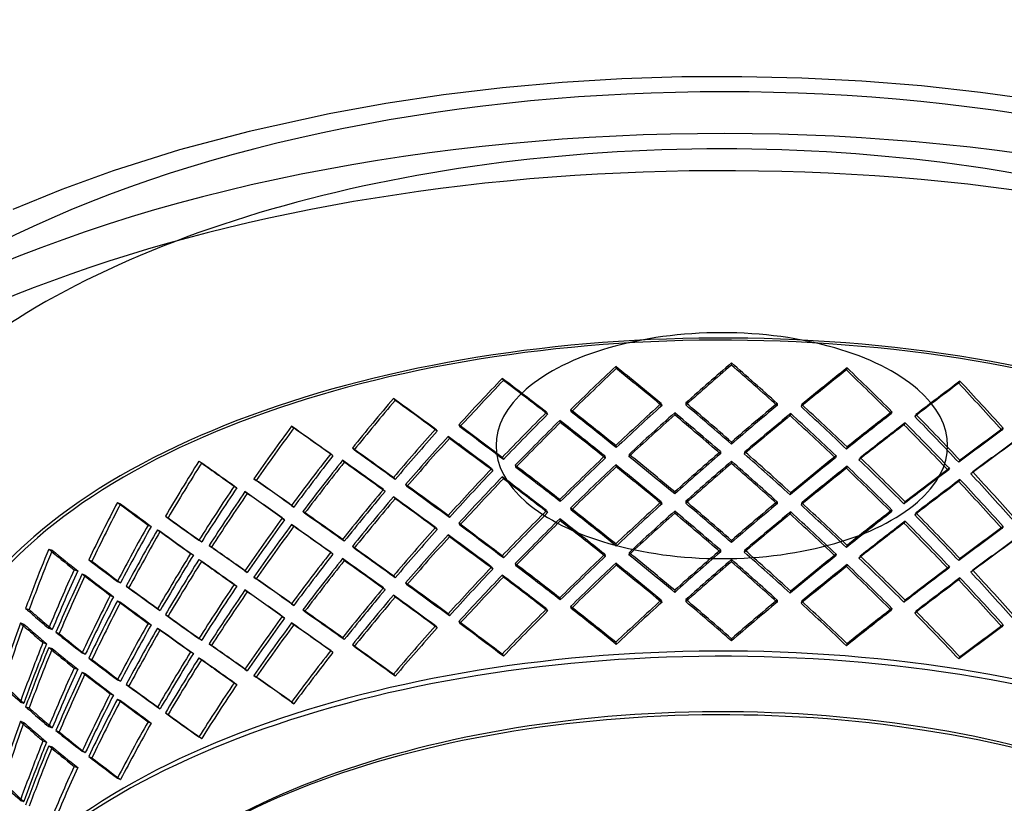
# Model space of a CAD drawing. Header units: millimetres. Extents: x -749 to 749, y -690 to 572.
# Tile 4 of 9: x -420 to 169, y 103 to 572. Entities that reach past the tile are written whole.
import ezdxf

# ---------------------------------------------------------------- set-up
doc = ezdxf.new("R2010")
doc.units = ezdxf.units.MM
doc.layers.add('HIDDEN', color=7, linetype='Continuous')
doc.layers.add('THICK', color=7, linetype='Continuous')

msp = doc.modelspace()

# ---------------------------------------------------------------- linework, layer by layer
at = {"layer": 'HIDDEN'}
for p, q in [((5.78, 366.4), (5.75, 365.15)), ((-63.43, 364.29), (-63.1, 363.05)), ((74.88, 363.45), (74.48, 362.22)), ((-131.3, 357.17), (-130.61, 355.97)), ((142.38, 355.5), (141.63, 354.31)), ((-196.37, 345.18), (-195.33, 344.04)), ((-36.27, 342.09), (-35.94, 340.85)), ((-21.52, 342.54), (-21.55, 341.28)), ((33.07, 342.2), (33.04, 340.95)), ((47.8, 341.57), (47.4, 340.34)), ((-104.85, 336.92), (-104.15, 335.72)), ((-90.38, 338.44), (-90.05, 337.2)), ((-28.16, 336.62), (-28.19, 335.36)), ((41.18, 336.14), (40.78, 334.9)), ((101.71, 337.27), (101.32, 336.03)), ((116.1, 335.58), (115.35, 334.38)), ((-96.9, 332.04), (-96.57, 330.8)), ((109.64, 330.62), (108.89, 329.42)), ((-257.25, 328.58), (-255.89, 327.53)), ((-171.18, 326.82), (-170.15, 325.68)), ((-157.32, 329.38), (-156.62, 328.17)), ((168.18, 327.39), (167.43, 326.2)), ((-163.57, 322.51), (-162.88, 321.3)), ((5.78, 319.12), (5.75, 317.87)), ((-220.9, 315.54), (-219.86, 314.4)), ((-63.43, 317.01), (-63.1, 315.77)), ((-0.85, 313.39), (-0.88, 312.14)), ((13.79, 313.29), (13.39, 312.05)), ((74.88, 316.17), (74.48, 314.94)), ((-312.65, 307.72), (-311, 306.78)), ((-233.87, 312), (-232.52, 310.94)), ((-226.76, 308.22), (-225.73, 307.08)), ((-131.3, 309.89), (-130.61, 308.68)), ((-70, 310.8), (-69.67, 309.56)), ((-55.49, 311.77), (-55.52, 310.51)), ((5.78, 307.63), (5.75, 306.38)), ((68.32, 310.92), (67.92, 309.69)), ((82.77, 309.76), (82.02, 308.56)), ((142.38, 308.22), (141.63, 307.03)), ((-137.66, 303.2), (-136.97, 302)), ((-123.59, 305.21), (-123.25, 303.96)), ((-63.43, 305.52), (-63.1, 304.28)), ((74.88, 304.68), (74.48, 303.44)), ((136.03, 303.45), (135.28, 302.25)), ((149.99, 301.24), (148.89, 300.11)), ((-279.77, 297.21), (-278.41, 296.16)), ((-196.37, 297.89), (-195.33, 296.76)), ((-131.3, 298.39), (-130.61, 297.19)), ((142.38, 296.73), (141.63, 295.53)), ((-291.58, 292.77), (-289.93, 291.83)), ((-285.12, 289.49), (-283.76, 288.44)), ((-202.39, 290.76), (-201.35, 289.62)), ((-189.05, 293.77), (-188.35, 292.56)), ((-28.16, 289.33), (-28.19, 288.08)), ((41.18, 288.86), (40.78, 287.62)), ((-361.38, 283.05), (-359.48, 282.24)), ((-196.37, 286.4), (-195.33, 285.26)), ((-96.9, 284.76), (-96.57, 283.52)), ((-36.27, 283.31), (-35.94, 282.07)), ((-21.52, 283.76), (-21.55, 282.51)), ((33.07, 283.43), (33.04, 282.18)), ((47.8, 282.8), (47.4, 281.56)), ((109.64, 283.34), (108.89, 282.14)), ((-257.25, 281.29), (-255.89, 280.24)), ((-250.48, 277.69), (-249.44, 276.54)), ((-104.85, 278.15), (-104.15, 276.94)), ((-90.38, 279.67), (-90.05, 278.43)), ((-28.16, 277.84), (-28.19, 276.59)), ((41.18, 277.37), (40.78, 276.13)), ((101.71, 278.5), (101.32, 277.26)), ((116.1, 276.8), (115.35, 275.61)), ((-332.68, 274.8), (-331.03, 273.86)), ((-262.8, 273.73), (-261.45, 272.68)), ((-163.57, 275.23), (-162.88, 274.02)), ((-96.9, 273.26), (-96.57, 272.02)), ((109.64, 271.85), (108.89, 270.65)), ((-343.07, 269.54), (-341.16, 268.73)), ((-337.39, 266.71), (-335.74, 265.77)), ((-257.25, 269.8), (-255.89, 268.75)), ((-171.18, 268.05), (-170.15, 266.91)), ((-157.32, 270.6), (-156.62, 269.4)), ((168.18, 268.62), (167.43, 267.43)), ((-312.65, 260.44), (-311, 259.5)), ((-226.76, 260.94), (-225.73, 259.8)), ((-163.57, 263.73), (-162.88, 262.53)), ((5.78, 260.35), (5.75, 259.1)), ((-402.41, 255.1), (-400.3, 254.44)), ((-306.57, 257.3), (-305.21, 256.24)), ((-233.87, 253.22), (-232.52, 252.17)), ((-220.9, 256.76), (-219.86, 255.62)), ((-63.43, 258.24), (-63.1, 257)), ((-0.85, 254.62), (-0.88, 253.37)), ((13.79, 254.52), (13.39, 253.27)), ((74.88, 257.4), (74.48, 256.16)), ((-378.5, 248.77), (-376.59, 247.96)), ((-317.61, 252.49), (-315.96, 251.55)), ((-312.65, 248.95), (-311, 248.01)), ((-226.76, 249.45), (-225.73, 248.31)), ((-131.3, 251.11), (-130.61, 249.91)), ((-70, 252.03), (-69.67, 250.79)), ((-55.49, 252.99), (-55.52, 251.73)), ((5.78, 248.85), (5.75, 247.6)), ((68.32, 252.15), (67.92, 250.91)), ((82.77, 250.98), (82.02, 249.78)), ((142.38, 249.44), (141.63, 248.25)), ((-387.25, 242.82), (-385.12, 242.15)), ((-285.12, 242.21), (-283.76, 241.15)), ((-137.66, 244.43), (-136.97, 243.22)), ((-123.59, 246.44), (-123.25, 245.19)), ((-63.43, 246.74), (-63.1, 245.51)), ((74.88, 245.9), (74.48, 244.67)), ((136.03, 244.67), (135.28, 243.48)), ((149.99, 242.47), (148.89, 241.33)), ((-382.48, 240.37), (-380.57, 239.55)), ((-361.38, 235.77), (-359.48, 234.96)), ((-279.77, 238.44), (-278.41, 237.39)), ((-196.37, 239.12), (-195.33, 237.98)), ((-131.3, 239.62), (-130.61, 238.42)), ((142.38, 237.95), (141.63, 236.76)), ((-356.13, 233.05), (-354.48, 232.1)), ((-291.58, 233.99), (-289.93, 233.05)), ((-285.12, 230.72), (-283.76, 229.66)), ((-202.39, 231.98), (-201.35, 230.84)), ((-189.05, 235), (-188.35, 233.79)), ((-28.16, 230.56), (-28.19, 229.31)), ((41.18, 230.08), (40.78, 228.85)), ((-365.65, 227.49), (-363.75, 226.68)), ((-361.38, 224.28), (-359.48, 223.47)), ((-196.37, 227.63), (-195.33, 226.49)), ((-96.9, 225.98), (-96.57, 224.74)), ((-36.27, 224.54), (-35.94, 223.3)), ((-21.52, 224.99), (-21.55, 223.74)), ((33.07, 224.66), (33.04, 223.4)), ((47.8, 224.03), (47.4, 222.79)), ((109.64, 224.56), (108.89, 223.37)), ((-416.25, 219.69), (-414.13, 219.03)), ((-337.39, 219.43), (-335.74, 218.48)), ((-257.25, 222.52), (-255.89, 221.47)), ((-250.48, 218.91), (-249.44, 217.77)), ((-104.85, 219.37), (-104.15, 218.17)), ((-90.38, 220.89), (-90.05, 219.65)), ((101.71, 219.72), (101.32, 218.49)), ((116.1, 218.03), (115.35, 216.83)), ((-332.68, 216.03), (-331.03, 215.08)), ((-262.8, 214.96), (-261.45, 213.91)), ((-163.57, 216.45), (-162.88, 215.25)), ((-419.41, 211.02), (-417.29, 210.35)), ((-402.41, 207.82), (-400.3, 207.16)), ((-343.07, 210.77), (-341.16, 209.96)), ((-337.39, 207.94), (-335.74, 206.99)), ((-257.25, 211.03), (-255.89, 209.98)), ((-171.18, 209.27), (-170.15, 208.13)), ((-157.32, 211.83), (-156.62, 210.62)), ((168.18, 209.85), (167.43, 208.65)), ((-398.1, 205.45), (-396.19, 204.63)), ((-312.65, 201.66), (-311, 200.72)), ((-226.76, 202.17), (-225.73, 201.03)), ((5.78, 201.57), (5.75, 200.32)), ((-405.9, 199.25), (-403.78, 198.59)), ((-402.41, 196.33), (-400.3, 195.67)), ((-306.57, 198.53), (-305.21, 197.47)), ((-233.87, 194.45), (-232.52, 193.4)), ((-220.9, 197.99), (-219.86, 196.85)), ((-63.43, 199.46), (-63.1, 198.22)), ((74.88, 198.62), (74.48, 197.39)), ((-382.48, 193.08), (-380.57, 192.27)), ((-378.5, 190), (-376.59, 189.19)), ((-317.61, 193.72), (-315.96, 192.78)), ((-312.65, 190.17), (-311, 189.23)), ((-131.3, 192.34), (-130.61, 191.14)), ((142.38, 190.67), (141.63, 189.48)), ((-387.25, 184.04), (-385.12, 183.38)), ((-285.12, 183.43), (-283.76, 182.38)), ((-382.48, 181.59), (-380.57, 180.78)), ((-361.38, 177), (-359.48, 176.19)), ((-279.77, 179.66), (-278.41, 178.61)), ((-196.37, 180.35), (-195.33, 179.21)), ((-356.13, 174.28), (-354.48, 173.33)), ((-291.58, 175.22), (-289.93, 174.28)), ((-365.65, 168.71), (-363.75, 167.9)), ((-361.38, 165.51), (-359.48, 164.69)), ((-419.41, 163.74), (-417.29, 163.07)), ((-416.25, 160.92), (-414.13, 160.25)), ((-337.39, 160.65), (-335.74, 159.71)), ((-257.25, 163.75), (-255.89, 162.7)), ((-332.68, 157.25), (-331.03, 156.31)), ((-419.41, 152.25), (-417.29, 151.58)), ((-402.41, 149.05), (-400.3, 148.38)), ((-343.07, 151.99), (-341.16, 151.18)), ((-398.1, 146.67), (-396.19, 145.86)), ((-312.65, 142.89), (-311, 141.95)), ((-405.9, 140.48), (-403.78, 139.81)), ((-402.41, 137.55), (-400.3, 136.89)), ((-382.48, 134.31), (-380.57, 133.5)), ((-378.5, 131.23), (-376.59, 130.41)), ((-387.25, 125.27), (-385.12, 124.6)), ((-361.38, 118.22), (-359.48, 117.41)), ((-419.41, 104.96), (-417.29, 104.3))]:
    msp.add_line(p, q, dxfattribs=at)
for centre, major_axis, ratio, start_param, end_param in [((0, 165.95), (675, 0), 0.5, 1.047198, 2.617994), ((0, 143.76), (675, 0), 0.5, 0, 2.617994), ((0, 143.76), (-475, 0), 0.5, -3.141592, -0.523599), ((0, 143.76), (472.5, 0), 0.5, 0, 2.617994), ((0, 128.92), (457.13, 454.36), 0.263048, 1.302893, 1.360699), ((0, 128.92), (459.55, 456.76), 0.263048, 1.302893, 1.360394), ((0, 128.92), (455.64, -458.43), 0.272836, 1.768717, 1.826523), ((0, 128.92), (458.06, -460.85), 0.272836, 1.769022, 1.826523), ((0, 128.92), (449.26, 480.55), 0.32098, 1.374017, 1.431518), ((0, 128.92), (446.89, 478.02), 0.32098, 1.374017, 1.431823), ((0, 128.92), (465.83, -435.5), 0.213244, 1.844018, 1.90152), ((0, 128.92), (463.38, -433.21), 0.213244, 1.843714, 1.90152), ((0, 128.92), (464.4, 428.81), 0.203101, 1.227116, 1.284922), ((0, 128.92), (466.86, 431.08), 0.203101, 1.227116, 1.284617), ((0, 128.92), (444.87, -481.79), 0.330457, 1.698373, 1.75618), ((0, 128.92), (447.22, -484.34), 0.330457, 1.698678, 1.75618), ((0, 128.92), (435.53, 502.65), 0.377134, 1.440341, 1.497842), ((0, 128.92), (433.24, 500), 0.377134, 1.440341, 1.498147), ((0, 128.92), (470.96, -408.08), 0.151419, 1.923815, 1.981317), ((0, 128.92), (468.49, -405.93), 0.151419, 1.92351, 1.981317), ((0, 128.92), (469.11, 401.17), 0.14088, 1.146479, 1.204285), ((0, 128.92), (471.59, 403.29), 0.14088, 1.146479, 1.203981), ((0, 128.92), (430.6, -503.52), 0.386333, 1.632889, 1.690695), ((0, 128.92), (432.88, -506.19), 0.386333, 1.633194, 1.690695), ((0, 128.92), (417.84, 523.32), 0.431678, 1.501342, 1.558844), ((0, 128.92), (415.64, 520.57), 0.431678, 1.501342, 1.559148), ((0, 128.92), (473.85, -378.34), 0.087128, 2.008934, 2.066436), ((0, 128.92), (471.36, -376.35), 0.087128, 2.008629, 2.066436), ((0, 81.64), (449.26, 480.55), 0.32098, 1.316515, 1.374017), ((0, 81.64), (458.06, -460.85), 0.272836, 1.826523, 1.884025), ((0, 81.64), (459.55, 456.76), 0.263048, 1.245391, 1.302893), ((0, 81.64), (447.22, -484.34), 0.330457, 1.75618, 1.813681), ((0, 81.64), (435.53, 502.65), 0.377134, 1.382839, 1.440341), ((0, 81.64), (433.24, 500), 0.377134, 1.382534, 1.440341), ((0, 81.64), (465.83, -435.5), 0.213244, 1.90152, 1.959022), ((0, 81.64), (463.38, -433.21), 0.213244, 1.90152, 1.959326), ((0, 81.64), (446.89, 478.02), 0.32098, 1.31621, 1.374017), ((0, 128.92), (459.55, 456.76), 0.263048, 1.374392, 1.432161), ((0, 70.15), (458.06, -460.85), 0.272836, 1.840493, 1.898023), ((0, 81.64), (455.64, -458.43), 0.272836, 1.826523, 1.88433), ((0, 81.64), (457.13, 454.36), 0.263048, 1.245086, 1.302893), ((0, 128.92), (466.86, 431.08), 0.203101, 1.298615, 1.356384), ((0, 70.15), (447.22, -484.34), 0.330457, 1.770149, 1.827679), ((0, 81.64), (444.87, -481.79), 0.330457, 1.75618, 1.813986), ((0, 81.64), (464.4, 428.81), 0.203101, 1.16931, 1.227116), ((0, 81.64), (466.86, 431.08), 0.203101, 1.169614, 1.227116), ((0, 81.64), (432.88, -506.19), 0.386333, 1.690695, 1.748197), ((0, 128.92), (449.26, 480.55), 0.32098, 1.445516, 1.503285), ((0, 128.92), (446.89, 478.02), 0.32098, 1.445895, 1.503973), ((0, 70.15), (465.83, -435.5), 0.213244, 1.915489, 1.97302), ((0, 70.15), (463.38, -433.21), 0.213244, 1.915563, 1.973398), ((0, 128.92), (457.13, 454.36), 0.263048, 1.374771, 1.432849), ((0, 70.15), (455.64, -458.43), 0.272836, 1.840566, 1.898402), ((0, 128.92), (464.4, 428.81), 0.203101, 1.298994, 1.357072), ((0, 70.15), (444.87, -481.79), 0.330457, 1.770223, 1.828058), ((0, 128.92), (471.59, 403.29), 0.14088, 1.217979, 1.275748), ((0, 70.15), (432.88, -506.19), 0.386333, 1.704665, 1.762195), ((0, 81.64), (430.6, -503.52), 0.386333, 1.690695, 1.748502), ((0, 128.92), (395.47, 542.87), 0.484659, 1.556048, 1.613549), ((0, 128.92), (393.39, 540.01), 0.484659, 1.556048, 1.613854), ((0, 128.92), (474.95, -345.99), 0.020247, 2.100349, 2.157851), ((0, 128.92), (472.45, -344.17), 0.020247, 2.100044, 2.157851), ((0, 81.64), (417.84, 523.32), 0.431678, 1.44384, 1.501342), ((0, 81.64), (415.64, 520.57), 0.431678, 1.443536, 1.501342), ((0, 81.64), (470.96, -408.08), 0.151419, 1.981317, 2.038818), ((0, 81.64), (468.49, -405.93), 0.151419, 1.981317, 2.039123), ((0, 128.92), (469.11, 401.17), 0.14088, 1.218358, 1.276435), ((0, 70.15), (430.6, -503.52), 0.386333, 1.704739, 1.762574), ((0, 81.64), (469.11, 401.17), 0.14088, 1.088673, 1.146479), ((0, 81.64), (471.59, 403.29), 0.14088, 1.088978, 1.146479), ((0, 128.92), (435.53, 502.65), 0.377134, 1.51184, 1.569609), ((0, 128.92), (433.24, 500), 0.377134, 1.512219, 1.570297), ((0, 70.15), (470.96, -408.08), 0.151419, 1.995286, 2.052816), ((0, 70.15), (468.49, -405.93), 0.151419, 1.99536, 2.053195), ((0, 128.92), (471.65, 371.18), 0.076162, 1.132271, 1.190348), ((0, 128.92), (474.15, 373.14), 0.076162, 1.131892, 1.189661), ((0, 81.64), (473.85, -378.34), 0.087128, 2.066436, 2.123937), ((0, 81.64), (471.36, -376.35), 0.087128, 2.066436, 2.124242), ((0, 81.64), (457.13, 454.36), 0.263048, 1.316936, 1.374771), ((0, 81.64), (459.55, 456.76), 0.263048, 1.316862, 1.374392), ((0, 22.86), (444.87, -481.79), 0.330457, 1.828058, 1.886136), ((0, 22.86), (447.22, -484.34), 0.330457, 1.827679, 1.885448), ((0, 128.92), (367.45, 561.65), 0.53593, 1.602897, 1.660398), ((0, 128.92), (365.52, 558.7), 0.53593, 1.602897, 1.660703), ((0, 128.92), (474.76, -310.6), 0.049083, -2.257122, -2.199621), ((0, 128.92), (472.26, -308.96), 0.049083, -2.257122, -2.199316), ((0, 81.64), (395.47, 542.87), 0.484659, 1.498546, 1.556048), ((0, 81.64), (393.39, 540.01), 0.484659, 1.498242, 1.556048), ((0, 128.92), (417.84, 523.32), 0.431678, 1.572842, 1.63061), ((0, 128.92), (415.64, 520.57), 0.431678, 1.573221, 1.631298), ((0, 70.15), (473.85, -378.34), 0.087128, 2.080405, 2.137935), ((0, 70.15), (471.36, -376.35), 0.087128, 2.080479, 2.138314), ((0, 81.64), (449.26, 480.55), 0.32098, 1.387986, 1.445516), ((0, 81.64), (446.89, 478.02), 0.32098, 1.38806, 1.445895), ((0, 22.86), (455.64, -458.43), 0.272836, 1.898402, 1.956479), ((0, 22.86), (458.06, -460.85), 0.272836, 1.898023, 1.955792), ((0, 70.15), (457.13, 454.36), 0.263048, 1.302893, 1.360699), ((0, 70.15), (459.55, 456.76), 0.263048, 1.302893, 1.360394), ((0, 70.15), (455.64, -458.43), 0.272836, 1.768717, 1.826523), ((0, 70.15), (458.06, -460.85), 0.272836, 1.769022, 1.826523), ((0, 81.64), (464.4, 428.81), 0.203101, 1.241159, 1.298994), ((0, 81.64), (466.86, 431.08), 0.203101, 1.241085, 1.298615), ((0, 22.86), (430.6, -503.52), 0.386333, 1.762574, 1.820651), ((0, 22.86), (432.88, -506.19), 0.386333, 1.762195, 1.819964), ((0, 81.64), (435.53, 502.65), 0.377134, 1.45431, 1.51184), ((0, 81.64), (433.24, 500), 0.377134, 1.454384, 1.512219), ((0, 22.86), (465.83, -435.5), 0.213244, 1.97302, 2.030788), ((0, 22.86), (463.38, -433.21), 0.213244, 1.973398, 2.031476), ((0, 70.15), (449.26, 480.55), 0.32098, 1.374017, 1.431518), ((0, 70.15), (446.89, 478.02), 0.32098, 1.374017, 1.431823), ((0, 70.15), (465.83, -435.5), 0.213244, 1.844018, 1.90152), ((0, 70.15), (463.38, -433.21), 0.213244, 1.843714, 1.90152), ((0, 70.15), (464.4, 428.81), 0.203101, 1.227116, 1.284922), ((0, 70.15), (466.86, 431.08), 0.203101, 1.227116, 1.284617), ((0, 70.15), (444.87, -481.79), 0.330457, 1.698373, 1.75618), ((0, 70.15), (447.22, -484.34), 0.330457, 1.698678, 1.75618), ((0, 81.64), (469.11, 401.17), 0.14088, 1.160522, 1.218358), ((0, 81.64), (471.59, 403.29), 0.14088, 1.160448, 1.217979), ((0, 22.86), (414.46, -526.65), 0.440617, 1.702161, 1.75993), ((0, 81.64), (474.95, -345.99), 0.020247, 2.157851, 2.215352), ((0, 81.64), (472.45, -344.17), 0.020247, 2.157851, 2.215657), ((0, 70.15), (435.53, 502.65), 0.377134, 1.440341, 1.497842), ((0, 70.15), (433.24, 500), 0.377134, 1.440341, 1.498147), ((0, 70.15), (470.96, -408.08), 0.151419, 1.923815, 1.981317), ((0, 70.15), (468.49, -405.93), 0.151419, 1.92351, 1.981317), ((0, 70.15), (469.11, 401.17), 0.14088, 1.146479, 1.204285), ((0, 70.15), (471.59, 403.29), 0.14088, 1.146479, 1.203981), ((0, 70.15), (430.6, -503.52), 0.386333, 1.632889, 1.690695), ((0, 70.15), (432.88, -506.19), 0.386333, 1.633194, 1.690695), ((0, 22.86), (412.28, -523.88), 0.440617, 1.70254, 1.760618), ((0, 81.64), (367.45, 561.65), 0.53593, 1.545395, 1.602897), ((0, 81.64), (365.52, 558.7), 0.53593, 1.54509, 1.602897), ((0, 128.92), (395.47, 542.87), 0.484659, 1.627547, 1.685316), ((0, 70.15), (474.95, -345.99), 0.020247, 2.17182, 2.22935), ((0, 81.64), (417.84, 523.32), 0.431678, 1.515311, 1.572842), ((0, 81.64), (415.64, 520.57), 0.431678, 1.515385, 1.573221), ((0, 22.86), (470.96, -408.08), 0.151419, 2.052816, 2.110585), ((0, 22.86), (468.49, -405.93), 0.151419, 2.053195, 2.111273), ((0, 128.92), (332.36, 580.07), 0.585021, 1.639544, 1.697046), ((0, 128.92), (473.88, -271.52), 0.120173, -2.366595, -2.309094), ((0, 128.92), (393.39, 540.01), 0.484659, 1.627926, 1.686004), ((0, 70.15), (472.45, -344.17), 0.020247, 2.171894, 2.229729), ((0, 70.15), (417.84, 523.32), 0.431678, 1.501342, 1.558844), ((0, 70.15), (415.64, 520.57), 0.431678, 1.501342, 1.559148), ((0, 70.15), (473.85, -378.34), 0.087128, 2.008934, 2.066436), ((0, 70.15), (471.36, -376.35), 0.087128, 2.008629, 2.066436), ((0, 22.86), (449.26, 480.55), 0.32098, 1.316515, 1.374017), ((0, 22.86), (458.06, -460.85), 0.272836, 1.826523, 1.884025), ((0, 22.86), (459.55, 456.76), 0.263048, 1.245391, 1.302893), ((0, 22.86), (447.22, -484.34), 0.330457, 1.75618, 1.813681), ((0, 128.92), (330.62, 577.01), 0.585021, 1.639544, 1.69735), ((0, 128.92), (471.38, -270.09), 0.120173, -2.366595, -2.308789), ((0, 22.86), (473.85, -378.34), 0.087128, 2.137935, 2.195704), ((0, 22.86), (435.53, 502.65), 0.377134, 1.382839, 1.440341), ((0, 22.86), (433.24, 500), 0.377134, 1.382534, 1.440341), ((0, 22.86), (465.83, -435.5), 0.213244, 1.90152, 1.959022), ((0, 22.86), (463.38, -433.21), 0.213244, 1.90152, 1.959326), ((0, 22.86), (446.89, 478.02), 0.32098, 1.31621, 1.374017), ((0, 70.15), (459.55, 456.76), 0.263048, 1.374392, 1.432161), ((0, 11.37), (458.06, -460.85), 0.272836, 1.840493, 1.898023), ((0, 22.86), (455.64, -458.43), 0.272836, 1.826523, 1.88433), ((0, 22.86), (457.13, 454.36), 0.263048, 1.245086, 1.302893), ((0, 70.15), (466.86, 431.08), 0.203101, 1.298615, 1.356384), ((0, 11.37), (447.22, -484.34), 0.330457, 1.770149, 1.827679), ((0, 22.86), (444.87, -481.79), 0.330457, 1.75618, 1.813986), ((0, 22.86), (464.4, 428.81), 0.203101, 1.16931, 1.227116), ((0, 22.86), (466.86, 431.08), 0.203101, 1.169614, 1.227116), ((0, 22.86), (432.88, -506.19), 0.386333, 1.690695, 1.748197), ((0, 81.64), (474.76, -310.6), 0.049083, -2.314624, -2.257122), ((0, 81.64), (472.26, -308.96), 0.049083, -2.314928, -2.257122), ((0, 81.64), (395.47, 542.87), 0.484659, 1.570017, 1.627547), ((0, 81.64), (393.39, 540.01), 0.484659, 1.570091, 1.627926), ((0, 22.86), (471.36, -376.35), 0.087128, 2.138314, 2.196392), ((0, 70.15), (449.26, 480.55), 0.32098, 1.445516, 1.503285), ((0, 70.15), (446.89, 478.02), 0.32098, 1.445895, 1.503973), ((0, 11.37), (465.83, -435.5), 0.213244, 1.915489, 1.97302), ((0, 11.37), (463.38, -433.21), 0.213244, 1.915563, 1.973398), ((0, 70.15), (457.13, 454.36), 0.263048, 1.374771, 1.432849), ((0, 11.37), (455.64, -458.43), 0.272836, 1.840566, 1.898402), ((0, 70.15), (464.4, 428.81), 0.203101, 1.298994, 1.357072), ((0, 11.37), (444.87, -481.79), 0.330457, 1.770223, 1.828058), ((0, 70.15), (471.59, 403.29), 0.14088, 1.217979, 1.275748), ((0, 11.37), (432.88, -506.19), 0.386333, 1.704665, 1.762195), ((0, 22.86), (430.6, -503.52), 0.386333, 1.690695, 1.748502), ((0, 81.64), (332.36, 580.07), 0.585021, 1.582043, 1.639544), ((0, 81.64), (330.62, 577.01), 0.585021, 1.581738, 1.639544), ((0, 128.92), (367.45, 561.65), 0.53593, 1.674396, 1.732165), ((0, 128.92), (365.52, 558.7), 0.53593, 1.674775, 1.732853), ((0, 70.15), (474.76, -310.6), 0.049083, -2.328622, -2.271091), ((0, 70.15), (472.26, -308.96), 0.049083, -2.329001, -2.271165), ((0, 70.15), (395.47, 542.87), 0.484659, 1.556048, 1.613549), ((0, 70.15), (393.39, 540.01), 0.484659, 1.556048, 1.613854), ((0, 70.15), (474.95, -345.99), 0.020247, 2.100349, 2.157851), ((0, 70.15), (472.45, -344.17), 0.020247, 2.100044, 2.157851), ((0, 22.86), (417.84, 523.32), 0.431678, 1.44384, 1.501342), ((0, 22.86), (415.64, 520.57), 0.431678, 1.443536, 1.501342), ((0, 22.86), (470.96, -408.08), 0.151419, 1.981317, 2.038818), ((0, 22.86), (468.49, -405.93), 0.151419, 1.981317, 2.039123), ((0, 70.15), (469.11, 401.17), 0.14088, 1.218358, 1.276435), ((0, 11.37), (430.6, -503.52), 0.386333, 1.704739, 1.762574), ((0, 22.86), (469.11, 401.17), 0.14088, 1.088673, 1.146479), ((0, 22.86), (471.59, 403.29), 0.14088, 1.088978, 1.146479), ((0, 143.76), (-475, 0), 0.5, -0.523599, 0), ((0, 143.76), (472.5, 0), 0.5, 2.617994, 3.141593), ((0, 70.15), (435.53, 502.65), 0.377134, 1.51184, 1.569609), ((0, 70.15), (433.24, 500), 0.377134, 1.512219, 1.570297), ((0, 11.37), (470.96, -408.08), 0.151419, 1.995286, 2.052816), ((0, 11.37), (468.49, -405.93), 0.151419, 1.99536, 2.053195), ((0, 70.15), (471.65, 371.18), 0.076162, 1.132271, 1.190348), ((0, 70.15), (474.15, 373.14), 0.076162, 1.131892, 1.189661), ((0, 128.92), (288.22, 598.41), 0.630945, 1.662672, 1.699202), ((0, 128.92), (286.7, 595.26), 0.630945, 1.662672, 1.699202), ((0, 128.92), (473, -227.82), 0.191292, -2.489588, -2.432086), ((0, 128.92), (470.51, -226.62), 0.191292, -2.489588, -2.431782), ((0, 22.86), (474.95, -345.99), 0.020247, 2.22935, 2.287119), ((0, 22.86), (472.45, -344.17), 0.020247, 2.229729, 2.287807), ((0, 22.86), (395.47, 542.87), 0.484659, 1.498546, 1.556048), ((0, 22.86), (473.85, -378.34), 0.087128, 2.066436, 2.123937), ((0, 22.86), (471.36, -376.35), 0.087128, 2.066436, 2.124242), ((0, 22.86), (457.13, 454.36), 0.263048, 1.316936, 1.374771), ((0, 22.86), (459.55, 456.76), 0.263048, 1.316862, 1.374392), ((0, -35.91), (444.87, -481.79), 0.330457, 1.828058, 1.886136), ((0, -35.91), (447.22, -484.34), 0.330457, 1.827679, 1.885448), ((0, 81.64), (473.88, -271.52), 0.120173, -2.424097, -2.366595), ((0, 81.64), (471.38, -270.09), 0.120173, -2.424401, -2.366595), ((0, 81.64), (367.45, 561.65), 0.53593, 1.616866, 1.674396), ((0, 81.64), (365.52, 558.7), 0.53593, 1.61694, 1.674775), ((0, 70.15), (367.45, 561.65), 0.53593, 1.602897, 1.660398), ((0, 70.15), (365.52, 558.7), 0.53593, 1.602897, 1.660703), ((0, 70.15), (474.76, -310.6), 0.049083, -2.257122, -2.199621), ((0, 70.15), (472.26, -308.96), 0.049083, -2.257122, -2.199316), ((0, 22.86), (393.39, 540.01), 0.484659, 1.498242, 1.556048), ((0, 70.15), (417.84, 523.32), 0.431678, 1.572842, 1.63061), ((0, 70.15), (415.64, 520.57), 0.431678, 1.573221, 1.631298), ((0, 11.37), (473.85, -378.34), 0.087128, 2.080405, 2.137935), ((0, 11.37), (471.36, -376.35), 0.087128, 2.080479, 2.138314), ((0, 22.86), (449.26, 480.55), 0.32098, 1.387986, 1.445516), ((0, 22.86), (446.89, 478.02), 0.32098, 1.38806, 1.445895), ((0, -35.91), (455.64, -458.43), 0.272836, 1.898402, 1.956479), ((0, -35.91), (458.06, -460.85), 0.272836, 1.898023, 1.955792), ((0, 11.37), (457.13, 454.36), 0.263048, 1.302893, 1.360699), ((0, 11.37), (459.55, 456.76), 0.263048, 1.302893, 1.360394), ((0, 11.37), (455.64, -458.43), 0.272836, 1.768717, 1.826523), ((0, 11.37), (458.06, -460.85), 0.272836, 1.769022, 1.826523), ((0, 22.86), (464.4, 428.81), 0.203101, 1.241159, 1.298994), ((0, 22.86), (466.86, 431.08), 0.203101, 1.241085, 1.298615), ((0, -35.91), (430.6, -503.52), 0.386333, 1.762574, 1.820651), ((0, -35.91), (432.88, -506.19), 0.386333, 1.762195, 1.819964), ((0, 81.64), (288.22, 598.41), 0.630945, 1.605171, 1.662672), ((0, 81.64), (286.7, 595.26), 0.630945, 1.604866, 1.662672), ((0, 22.86), (435.53, 502.65), 0.377134, 1.45431, 1.51184), ((0, 22.86), (433.24, 500), 0.377134, 1.454384, 1.512219), ((0, -35.91), (465.83, -435.5), 0.213244, 1.97302, 2.030788), ((0, -35.91), (463.38, -433.21), 0.213244, 1.973398, 2.031476), ((0, 11.37), (449.26, 480.55), 0.32098, 1.374017, 1.431518), ((0, 11.37), (446.89, 478.02), 0.32098, 1.374017, 1.431823), ((0, 11.37), (465.83, -435.5), 0.213244, 1.844018, 1.90152), ((0, 11.37), (463.38, -433.21), 0.213244, 1.843714, 1.90152), ((0, 11.37), (464.4, 428.81), 0.203101, 1.227116, 1.284922), ((0, 11.37), (466.86, 431.08), 0.203101, 1.227116, 1.284617), ((0, 11.37), (444.87, -481.79), 0.330457, 1.698373, 1.75618), ((0, 11.37), (447.22, -484.34), 0.330457, 1.698678, 1.75618), ((0, 22.86), (469.11, 401.17), 0.14088, 1.160522, 1.218358), ((0, 22.86), (471.59, 403.29), 0.14088, 1.160448, 1.217979), ((0, -35.91), (414.46, -526.65), 0.440617, 1.702161, 1.75993), ((0, 128.92), (332.36, 580.07), 0.585021, 1.711044, 1.768813), ((0, 128.92), (330.62, 577.01), 0.585021, 1.711423, 1.7695), ((0, 70.15), (473.88, -271.52), 0.120173, -2.438095, -2.380564), ((0, 70.15), (471.38, -270.09), 0.120173, -2.438474, -2.380638), ((0, 22.86), (474.95, -345.99), 0.020247, 2.157851, 2.215352), ((0, 22.86), (472.45, -344.17), 0.020247, 2.157851, 2.215657), ((0, 11.37), (435.53, 502.65), 0.377134, 1.440341, 1.497842), ((0, 11.37), (433.24, 500), 0.377134, 1.440341, 1.498147), ((0, 11.37), (470.96, -408.08), 0.151419, 1.923815, 1.981317), ((0, 11.37), (468.49, -405.93), 0.151419, 1.92351, 1.981317), ((0, 11.37), (469.11, 401.17), 0.14088, 1.146479, 1.204285), ((0, 11.37), (471.59, 403.29), 0.14088, 1.146479, 1.203981), ((0, 11.37), (430.6, -503.52), 0.386333, 1.632889, 1.690695), ((0, 11.37), (432.88, -506.19), 0.386333, 1.633194, 1.690695), ((0, -35.91), (412.28, -523.88), 0.440617, 1.70254, 1.760618), ((0, 128.92), (288.22, 598.41), 0.630945, 1.699202, 1.720174), ((0, 128.92), (286.7, 595.26), 0.630945, 1.699202, 1.720478), ((0, 22.86), (474.76, -310.6), 0.049083, -2.386391, -2.328622), ((0, 22.86), (472.26, -308.96), 0.049083, -2.387078, -2.329001), ((0, 22.86), (367.45, 561.65), 0.53593, 1.545395, 1.602897), ((0, 22.86), (365.52, 558.7), 0.53593, 1.54509, 1.602897), ((0, 70.15), (395.47, 542.87), 0.484659, 1.627547, 1.685316), ((0, 70.15), (393.39, 540.01), 0.484659, 1.627926, 1.686004), ((0, 11.37), (474.95, -345.99), 0.020247, 2.17182, 2.22935), ((0, 11.37), (472.45, -344.17), 0.020247, 2.171894, 2.229729), ((0, 22.86), (417.84, 523.32), 0.431678, 1.515311, 1.572842), ((0, 22.86), (415.64, 520.57), 0.431678, 1.515385, 1.573221), ((0, -35.91), (470.96, -408.08), 0.151419, 2.052816, 2.110585), ((0, -35.91), (468.49, -405.93), 0.151419, 2.053195, 2.111273), ((0, 81.64), (332.36, 580.07), 0.585021, 1.653513, 1.711044), ((0, 81.64), (330.62, 577.01), 0.585021, 1.653587, 1.711423), ((0, 70.15), (332.36, 580.07), 0.585021, 1.639544, 1.697046), ((0, 70.15), (473.88, -271.52), 0.120173, -2.366595, -2.309094), ((0, 11.37), (417.84, 523.32), 0.431678, 1.501342, 1.558844), ((0, 11.37), (415.64, 520.57), 0.431678, 1.501342, 1.559148), ((0, 11.37), (473.85, -378.34), 0.087128, 2.008934, 2.066436), ((0, 11.37), (471.36, -376.35), 0.087128, 2.008629, 2.066436), ((0, -35.91), (449.26, 480.55), 0.32098, 1.316515, 1.374017), ((0, -35.91), (455.64, -458.43), 0.272836, 1.826523, 1.88433), ((0, -35.91), (458.06, -460.85), 0.272836, 1.826523, 1.884025), ((0, -35.91), (459.55, 456.76), 0.263048, 1.245391, 1.302893), ((0, -35.91), (447.22, -484.34), 0.330457, 1.75618, 1.813681), ((0, 81.64), (473, -227.82), 0.191292, -2.54709, -2.526118), ((0, 81.64), (470.51, -226.62), 0.191292, -2.547394, -2.526118), ((0, 70.15), (330.62, 577.01), 0.585021, 1.639544, 1.69735), ((0, 70.15), (471.38, -270.09), 0.120173, -2.366595, -2.308789), ((0, -35.91), (473.85, -378.34), 0.087128, 2.137935, 2.195704), ((0, -35.91), (435.53, 502.65), 0.377134, 1.382839, 1.440341), ((0, -35.91), (433.24, 500), 0.377134, 1.382534, 1.440341), ((0, -35.91), (465.83, -435.5), 0.213244, 1.90152, 1.959022), ((0, -35.91), (463.38, -433.21), 0.213244, 1.90152, 1.959326), ((0, -35.91), (446.89, 478.02), 0.32098, 1.31621, 1.374017), ((0, -35.91), (457.13, 454.36), 0.263048, 1.245086, 1.302893), ((0, -35.91), (444.87, -481.79), 0.330457, 1.75618, 1.813986), ((0, -35.91), (464.4, 428.81), 0.203101, 1.16931, 1.227116), ((0, -35.91), (466.86, 431.08), 0.203101, 1.169614, 1.227116), ((0, -35.91), (432.88, -506.19), 0.386333, 1.690695, 1.748197), ((0, 81.64), (473, -227.82), 0.191292, -2.526118, -2.489588), ((0, 81.64), (470.51, -226.62), 0.191292, -2.526118, -2.489588), ((0, -42.09), (-472.5, 0), 0.5, -3.141592, -0.523599), ((0, 22.86), (474.76, -310.6), 0.049083, -2.314624, -2.257122), ((0, 22.86), (472.26, -308.96), 0.049083, -2.314928, -2.257122), ((0, 22.86), (395.47, 542.87), 0.484659, 1.570017, 1.627547), ((0, 22.86), (393.39, 540.01), 0.484659, 1.570091, 1.627926), ((0, -35.91), (471.36, -376.35), 0.087128, 2.138314, 2.196392), ((0, -35.91), (430.6, -503.52), 0.386333, 1.690695, 1.748502), ((0, 128.92), (288.22, 598.41), 0.630945, 1.734172, 1.79194), ((0, 128.92), (286.7, 595.26), 0.630945, 1.734551, 1.792628), ((0, 70.15), (473, -227.82), 0.191292, -2.561087, -2.526118), ((0, 70.15), (470.51, -226.62), 0.191292, -2.561466, -2.526118), ((0, -46.42), (-475, 0), 0.5, -3.141592, -0.523599), ((0, 22.86), (332.36, 580.07), 0.585021, 1.582043, 1.639544), ((0, 22.86), (330.62, 577.01), 0.585021, 1.581738, 1.639544), ((0, 70.15), (367.45, 561.65), 0.53593, 1.674396, 1.732165), ((0, 70.15), (365.52, 558.7), 0.53593, 1.674775, 1.732853), ((0, 11.37), (474.76, -310.6), 0.049083, -2.328622, -2.271091), ((0, 11.37), (472.26, -308.96), 0.049083, -2.329001, -2.271165), ((0, 11.37), (395.47, 542.87), 0.484659, 1.556048, 1.613549), ((0, 11.37), (393.39, 540.01), 0.484659, 1.556048, 1.613854), ((0, 11.37), (474.95, -345.99), 0.020247, 2.100349, 2.157851), ((0, 11.37), (472.45, -344.17), 0.020247, 2.100044, 2.157851), ((0, -35.91), (417.84, 523.32), 0.431678, 1.44384, 1.501342), ((0, -35.91), (415.64, 520.57), 0.431678, 1.443536, 1.501342), ((0, -35.91), (470.96, -408.08), 0.151419, 1.981317, 2.038818), ((0, -35.91), (468.49, -405.93), 0.151419, 1.981317, 2.039123), ((0, -35.91), (469.11, 401.17), 0.14088, 1.088673, 1.146479), ((0, -35.91), (471.59, 403.29), 0.14088, 1.088978, 1.146479), ((0, 70.15), (473, -227.82), 0.191292, -2.526118, -2.503557), ((0, 70.15), (470.51, -226.62), 0.191292, -2.526118, -2.503631), ((0, 22.86), (473.88, -271.52), 0.120173, -2.495863, -2.438095), ((0, 22.86), (471.38, -270.09), 0.120173, -2.496551, -2.438474), ((0, 81.64), (288.22, 598.41), 0.630945, 1.676641, 1.699202), ((0, 70.15), (288.22, 598.41), 0.630945, 1.662672, 1.699202), ((0, 81.64), (286.7, 595.26), 0.630945, 1.676715, 1.699202), ((0, 70.15), (286.7, 595.26), 0.630945, 1.662672, 1.699202), ((0, 70.15), (473, -227.82), 0.191292, -2.489588, -2.432086), ((0, 70.15), (470.51, -226.62), 0.191292, -2.489588, -2.431782), ((0, -35.91), (474.95, -345.99), 0.020247, 2.22935, 2.287119), ((0, -35.91), (472.45, -344.17), 0.020247, 2.229729, 2.287807), ((0, -35.91), (395.47, 542.87), 0.484659, 1.498546, 1.556048), ((0, -35.91), (473.85, -378.34), 0.087128, 2.066436, 2.123937), ((0, -35.91), (471.36, -376.35), 0.087128, 2.066436, 2.124242), ((0, 22.86), (473.88, -271.52), 0.120173, -2.424097, -2.366595), ((0, 22.86), (471.38, -270.09), 0.120173, -2.424401, -2.366595), ((0, 22.86), (367.45, 561.65), 0.53593, 1.616866, 1.674396), ((0, 22.86), (365.52, 558.7), 0.53593, 1.61694, 1.674775), ((0, 11.37), (367.45, 561.65), 0.53593, 1.602897, 1.660398), ((0, 11.37), (365.52, 558.7), 0.53593, 1.602897, 1.660703), ((0, 11.37), (474.76, -310.6), 0.049083, -2.257122, -2.199621), ((0, 11.37), (472.26, -308.96), 0.049083, -2.257122, -2.199316), ((0, -35.91), (393.39, 540.01), 0.484659, 1.498242, 1.556048), ((0, 81.64), (288.22, 598.41), 0.630945, 1.699202, 1.734172), ((0, 81.64), (286.7, 595.26), 0.630945, 1.699202, 1.734551), ((0, 22.86), (288.22, 598.41), 0.630945, 1.605171, 1.662672), ((0, 22.86), (286.7, 595.26), 0.630945, 1.604866, 1.662672), ((0, 70.15), (332.36, 580.07), 0.585021, 1.711044, 1.768813), ((0, 70.15), (330.62, 577.01), 0.585021, 1.711423, 1.7695), ((0, 11.37), (473.88, -271.52), 0.120173, -2.438095, -2.380564), ((0, 11.37), (471.38, -270.09), 0.120173, -2.438474, -2.380638), ((0, -35.91), (474.95, -345.99), 0.020247, 2.157851, 2.215352), ((0, -35.91), (472.45, -344.17), 0.020247, 2.157851, 2.215657), ((0, 22.86), (473, -227.82), 0.191292, -2.618856, -2.561087), ((0, 22.86), (470.51, -226.62), 0.191292, -2.619544, -2.561466), ((0, 70.15), (288.22, 598.41), 0.630945, 1.699202, 1.720174), ((0, 70.15), (286.7, 595.26), 0.630945, 1.699202, 1.720478), ((0, -35.91), (474.76, -310.6), 0.049083, -2.386391, -2.328622), ((0, -35.91), (472.26, -308.96), 0.049083, -2.387078, -2.329001), ((0, -46.42), (-405, 0), 0.5, -3.141592, -0.523599), ((0, -42.09), (-400, 0), 0.5, -3.141592, -0.523599), ((0, -35.91), (367.45, 561.65), 0.53593, 1.545395, 1.602897), ((0, -35.91), (365.52, 558.7), 0.53593, 1.54509, 1.602897), ((0, 22.86), (332.36, 580.07), 0.585021, 1.653513, 1.711044), ((0, 22.86), (330.62, 577.01), 0.585021, 1.653587, 1.711423), ((0, 11.37), (332.36, 580.07), 0.585021, 1.639544, 1.697046), ((0, 11.37), (473.88, -271.52), 0.120173, -2.366595, -2.309094), ((0, 22.86), (473, -227.82), 0.191292, -2.54709, -2.526118), ((0, 22.86), (470.51, -226.62), 0.191292, -2.547394, -2.526118), ((0, 11.37), (330.62, 577.01), 0.585021, 1.639544, 1.69735), ((0, 11.37), (471.38, -270.09), 0.120173, -2.366595, -2.308789), ((0, 22.86), (473, -227.82), 0.191292, -2.526118, -2.489588), ((0, 22.86), (470.51, -226.62), 0.191292, -2.526118, -2.489588), ((0, -35.91), (474.76, -310.6), 0.049083, -2.314624, -2.257122), ((0, -35.91), (472.26, -308.96), 0.049083, -2.314928, -2.257122), ((0, 70.15), (288.22, 598.41), 0.630945, 1.734172, 1.79194), ((0, 70.15), (286.7, 595.26), 0.630945, 1.734551, 1.792628), ((0, 11.37), (473, -227.82), 0.191292, -2.561087, -2.526118), ((0, 11.37), (470.51, -226.62), 0.191292, -2.561466, -2.526118), ((0, -35.91), (332.36, 580.07), 0.585021, 1.582043, 1.639544), ((0, -35.91), (330.62, 577.01), 0.585021, 1.581738, 1.639544), ((0, 143.76), (-475, 0), 0.5, 0, 2.617994), ((0, 143.76), (472.5, 0), 0.5, -3.141592, -0.523599), ((0, 11.37), (473, -227.82), 0.191292, -2.526118, -2.503557), ((0, 11.37), (470.51, -226.62), 0.191292, -2.526118, -2.503631), ((0, -35.91), (473.88, -271.52), 0.120173, -2.495863, -2.438095), ((0, -35.91), (471.38, -270.09), 0.120173, -2.496551, -2.438474), ((0, 22.86), (288.22, 598.41), 0.630945, 1.676641, 1.699202), ((0, 11.37), (288.22, 598.41), 0.630945, 1.662672, 1.699202), ((0, 22.86), (286.7, 595.26), 0.630945, 1.676715, 1.699202), ((0, 11.37), (286.7, 595.26), 0.630945, 1.662672, 1.699202), ((0, 11.37), (473, -227.82), 0.191292, -2.489588, -2.432086), ((0, 11.37), (470.51, -226.62), 0.191292, -2.489588, -2.431782), ((0, -35.91), (473.88, -271.52), 0.120173, -2.424097, -2.366595), ((0, -35.91), (471.38, -270.09), 0.120173, -2.424401, -2.366595), ((0, 22.86), (288.22, 598.41), 0.630945, 1.699202, 1.734172), ((0, 22.86), (286.7, 595.26), 0.630945, 1.699202, 1.734551), ((0, -35.91), (288.22, 598.41), 0.630945, 1.605171, 1.662672), ((0, -35.91), (286.7, 595.26), 0.630945, 1.604866, 1.662672), ((0, -35.91), (473, -227.82), 0.191292, -2.618856, -2.561087), ((0, -35.91), (470.51, -226.62), 0.191292, -2.619544, -2.561466), ((0, 11.37), (288.22, 598.41), 0.630945, 1.699202, 1.720174), ((0, 11.37), (286.7, 595.26), 0.630945, 1.699202, 1.720478)]:
    msp.add_ellipse(centre, major_axis=major_axis, ratio=ratio, start_param=start_param, end_param=end_param, dxfattribs=at)
at = {"layer": 'THICK'}
for p, q in [((-59.88, 536.15), (-95.56, 533.97)), ((-23.99, 537.32), (-59.88, 536.15)), ((11.97, 537.49), (-23.99, 537.32)), ((47.9, 536.65), (11.97, 537.49)), ((83.78, 534.8), (47.9, 536.65)), ((-131.17, 530.77), (-166.33, 526.58)), ((-95.56, 533.97), (-131.17, 530.77)), ((119.38, 531.94), (83.78, 534.8)), ((154.58, 528.09), (119.38, 531.94)), ((-166.33, 526.58), (-200.92, 521.41)), ((189.25, 523.27), (154.58, 528.09)), ((-200.92, 521.41), (-234.82, 515.3)), ((-234.82, 515.3), (-282.62, 504.79)), ((-282.62, 504.79), (-324.2, 493.68)), ((-324.2, 493.68), (-363.83, 481.18)), ((-363.83, 481.18), (-394.6, 470.03)), ((-394.6, 470.03), (-423.83, 458.1))]:
    msp.add_line(p, q, dxfattribs=at)
for centre, major_axis, start_param, end_param in [((0, 225.01), (606.8, 0), 1.047198, 4.18879), ((0, 225.01), (538.6, 0), -0.523599, 2.617994), ((0, 316.97), (135, 0), -0.523599, 2.617994), ((0, 225.01), (538.6, 0), 2.617994, 5.759587), ((0, 316.97), (135, 0), 2.617994, 5.759587), ((0, 165.95), (675, 0), -3.141592, -2.094395), ((0, 143.76), (675, 0), -3.141592, -0.523599)]:
    msp.add_ellipse(centre, major_axis=major_axis, ratio=0.5, start_param=start_param, end_param=end_param, dxfattribs=at)

doc.saveas('drawing.dxf')
